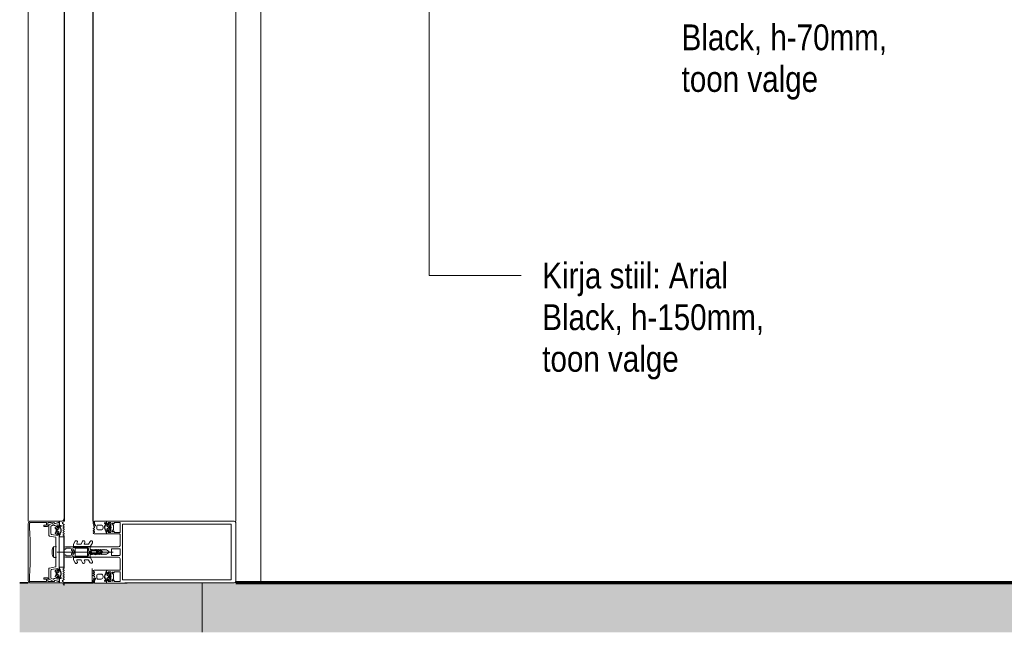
# Model space of a CAD drawing. Header units: millimetres. Extents: x -35550 to -1797, y -2320 to 9844.
# Tile 1 of 96: x -35550 to -34596, y -48 to 546. Entities that reach past the tile are written whole.
import ezdxf

# ---------------------------------------------------------------- set-up
doc = ezdxf.new("R2010")
doc.units = ezdxf.units.MM
for name, color, linetype, lineweight in [('Common Edges', 7, 'Continuous', 18), ('Curtain Panels', 7, 'Continuous', 18), ('Curtain Panels-1', 7, 'Continuous', 25), ('Curtain Wall Mullions', 7, 'Continuous', 18), ('Cut Pattern-2', 7, 'Continuous', 18), ('Detail Items', 7, 'Continuous', 18), ('Floors-1', 7, 'Continuous', 70), ('Text Notes', 7, 'Continuous', 9), ('Walls', 7, 'Continuous', 18), ('Walls-1', 7, 'Continuous', 35)]:
    doc.layers.add(name, color=color, linetype=linetype, lineweight=lineweight)
doc.layers.add('Cut Pattern-1', color=7, linetype='Continuous', lineweight=18, true_color=0x787878)
doc.styles.add('Swis721 Cn BT_1', font='swissc.ttf', dxfattribs={"height": 25})

# ---------------------------------------------------------------- blocks, each defined once
blk = doc.blocks.new('Rectangular Mullion - Schüco vert_ mullion_ cover cap 45mm_ profiil 150mm-1593127-Majajuht')
at = {"layer": 'Curtain Wall Mullions'}
for p, q in [((-35541.75, 2140), (-35541.75, 60)), ((-35506.85, 2140), (-35506.85, 60)), ((-35340.75, 2140), (-35340.75, 60)), ((-35479.75, 14), (-35479.75, 0))]:
    blk.add_line(p, q, dxfattribs=at)
blk = doc.blocks.new('System Panel - Glazed-1822716-Majajuht')
at = {"layer": 'Curtain Panels-1'}
for p, q in [((-35506.75, 2140), (-35506.75, 60)), ((-35478.75, 60), (-35478.75, 2140))]:
    blk.add_line(p, q, dxfattribs=at)
blk = doc.blocks.new('Rectangular Mullion - HI_CovCap-30mm_Mull-125mm-488932-Majajuht')
at = {"layer": 'Detail Items'}
for p, q in [((-35541.75, 2142.5), (-35541.75, 2197.5)), ((-35540.45, 2197.7), (-35540.45, 2193.7)), ((-35522.65, 2198.2), (-35522.65, 2195.4)), ((-35521.65, 2196), (-35521.65, 2185.99)), ((-35517.09, 2198.44), (-35521.36, 2196.45)), ((-35519.85, 2188.02), (-35519.85, 2194.64)), ((-35519.27, 2195.55), (-35517.64, 2196.31)), ((-35514.29, 2194.78), (-35515.26, 2193.96)), ((-35511.55, 2195.1), (-35511.55, 2194.5)), ((-35510.95, 2193.82), (-35510.95, 2195.1)), ((-35509.85, 2194.75), (-35510.33, 2194.47)), ((-35506.92, 2196.75), (-35508.44, 2197.63)), ((-35507.77, 2195.73), (-35506.92, 2196.24)), ((-35506.92, 2194.55), (-35507.77, 2195.05)), ((-35507.77, 2193.53), (-35506.92, 2194.03)), ((-35506.76, 2200.99), (-35506.76, 2201.87)), ((-35478.75, 2199.55), (-35478.75, 2198.88)), ((-35478.45, 2199.75), (-35478.55, 2199.75)), ((-35477.85, 2198.54), (-35477.85, 2199.15)), ((-35477.55, 2199.79), (-35477.55, 2198.5)), ((-35477.46, 2198.09), (-35476.48, 2195.88)), ((-35475.15, 2192.39), (-35475.15, 2195.19)), ((-35474.15, 2196.19), (-35471.15, 2196.19)), ((-35469.15, 2194.19), (-35469.15, 2193.39)), ((-35467.7, 2193.76), (-35467.58, 2193.84)), ((-35467.53, 2194.33), (-35467.67, 2194.47)), ((-35467.16, 2197.26), (-35467.65, 2197.55)), ((-35467.55, 2194.96), (-35467.41, 2195.01)), ((-35467.24, 2195.47), (-35467.35, 2195.65)), ((-35467.12, 2196.06), (-35466.98, 2196.07)), ((-35466.55, 2197.89), (-35466.55, 2196.61)), ((-35465.95, 2197.29), (-35465.95, 2197.89)), ((-35465.55, 2195.69), (-35465.55, 2195.42)), ((-35465.4, 2195.16), (-35463.8, 2194.23)), ((-35463.85, 2196.19), (-35465.05, 2196.19)), ((-35463.35, 2194.49), (-35463.35, 2195.69)), ((-35462.23, 2196.75), (-35463.21, 2197.57)), ((-35462.75, 2192.64), (-35462.75, 2194.94)), ((-35459.34, 2196.17), (-35460.4, 2197.23)), ((-35459.05, 2192.12), (-35459.05, 2195.46)), ((-35348.86, 2200), (-35448.16, 2200)), ((-35348.86, 2196.9), (-35448.16, 2196.9)), ((-35355.75, 2200), (-35342.25, 2200)), ((-35340.75, 2198.5), (-35340.75, 2141.5)), ((-35521.23, 2185.5), (-35515.14, 2184.42)), ((-35515.26, 2188.04), (-35514.29, 2187.22)), ((-35514.75, 2192.15), (-35514.75, 2189.85)), ((-35514.15, 2191.7), (-35514.15, 2192.9)), ((-35514.15, 2189.1), (-35514.15, 2190.3)), ((-35512.1, 2192.36), (-35513.7, 2191.44)), ((-35513.7, 2190.56), (-35512.1, 2189.64)), ((-35513.65, 2193.4), (-35512.45, 2193.4)), ((-35512.45, 2188.6), (-35513.65, 2188.6)), ((-35511.95, 2192.9), (-35511.95, 2192.62)), ((-35511.95, 2189.38), (-35511.95, 2189.1)), ((-35511.55, 2187.49), (-35511.55, 2186.84)), ((-35510.51, 2193.28), (-35510.37, 2193.27)), ((-35510.49, 2188.79), (-35510.42, 2188.66)), ((-35510.1, 2189.27), (-35510.3, 2189.22)), ((-35510.15, 2192.86), (-35510.25, 2192.68)), ((-35510.08, 2192.22), (-35509.94, 2192.17)), ((-35510.05, 2189.87), (-35509.96, 2189.76)), ((-35509.8, 2190.46), (-35509.98, 2190.36)), ((-35509.82, 2191.68), (-35509.96, 2191.53)), ((-35509.91, 2191.05), (-35509.79, 2190.97)), ((-35507.78, 2191.34), (-35506.92, 2191.84)), ((-35507.78, 2189.14), (-35506.92, 2189.64)), ((-35506.92, 2192.36), (-35507.77, 2192.85)), ((-35506.92, 2190.16), (-35507.77, 2190.65)), ((-35506.92, 2187.96), (-35507.77, 2188.45)), ((-35506.91, 2185.75), (-35507.74, 2186.23)), ((-35507.73, 2186.96), (-35506.92, 2187.44)), ((-35477.8, 2193.42), (-35478.6, 2192.96)), ((-35478.6, 2192.44), (-35477.75, 2191.95)), ((-35477.75, 2191.24), (-35478.6, 2190.75)), ((-35478.6, 2190.23), (-35477.75, 2189.74)), ((-35477.75, 2189.03), (-35478.6, 2188.54)), ((-35471.15, 2191.39), (-35474.15, 2191.39)), ((-35467.51, 2193.15), (-35467.69, 2193.25)), ((-35467.53, 2192.56), (-35467.44, 2192.66)), ((-35467.19, 2192.01), (-35467.39, 2192.06)), ((-35467.07, 2191.45), (-35467, 2191.59)), ((-35465.95, 2189.63), (-35465.95, 2190.28)), ((-35465.55, 2192.17), (-35465.55, 2191.89)), ((-35463.8, 2193.35), (-35465.4, 2192.43)), ((-35453.25, 2187.59), (-35465.25, 2187.59)), ((-35465.05, 2191.39), (-35463.85, 2191.39)), ((-35463.35, 2191.89), (-35463.35, 2193.09)), ((-35463.21, 2190.01), (-35462.23, 2190.83)), ((-35460.4, 2190.35), (-35459.34, 2191.41)), ((-35452.75, 2176.49), (-35452.75, 2187.09)), ((-35514.9, 2184.13), (-35514.9, 2175.25)), ((-35514.9, 2174.75), (-35514.9, 2170.25)), ((-35497.95, 2177.36), (-35497.95, 2175.89)), ((-35496.27, 2180.4), (-35497.88, 2177.61)), ((-35481.99, 2175.39), (-35497.45, 2175.39)), ((-35494.63, 2178.24), (-35494.15, 2179.07)), ((-35490.95, 2177.49), (-35494.19, 2177.49)), ((-35488.98, 2180.4), (-35490.51, 2177.74)), ((-35487.34, 2178.24), (-35486.86, 2179.07)), ((-35483.66, 2177.49), (-35486.91, 2177.49)), ((-35481.74, 2180.32), (-35483.23, 2177.74)), ((-35481.55, 2175.64), (-35479.58, 2179.07)), ((-35481.25, 2174.99), (-35454.25, 2174.99)), ((-35518.6, 2172.26), (-35518.6, 2167.74)), ((-35517.12, 2165.92), (-35517.12, 2174.08)), ((-35514.9, 2169.75), (-35514.9, 2165.25)), ((-35513.69, 2170), (-35459.47, 2170)), ((-35506.75, 2173.99), (-35506.75, 2173.64)), ((-35506.75, 2166.34), (-35506.75, 2165.99)), ((-35500.75, 2173.69), (-35505.05, 2173.69)), ((-35505.05, 2166.29), (-35500.75, 2166.29)), ((-35499.75, 2172.12), (-35499.75, 2172.69)), ((-35499.75, 2167.29), (-35499.75, 2167.86)), ((-35498.74, 2170.7), (-35499.45, 2171.41)), ((-35499.45, 2168.57), (-35498.74, 2169.29)), ((-35498.35, 2173.29), (-35498.35, 2172.7)), ((-35498.35, 2167.28), (-35498.35, 2165.97)), ((-35498.05, 2171.99), (-35497.75, 2171.69)), ((-35497.75, 2168.3), (-35498.05, 2167.99)), ((-35484.25, 2174.29), (-35497.35, 2174.29)), ((-35496.25, 2173.39), (-35496.25, 2166.59)), ((-35495.75, 2173.89), (-35484.75, 2173.89)), ((-35484.75, 2166.09), (-35495.75, 2166.09)), ((-35484.25, 2166.59), (-35484.25, 2173.39)), ((-35483.25, 2171.91), (-35483.25, 2173.29)), ((-35483.25, 2166.69), (-35483.25, 2168.09)), ((-35482.58, 2170.49), (-35483.11, 2171.41)), ((-35483.05, 2168.29), (-35481.85, 2168.29)), ((-35482.93, 2168.89), (-35482.58, 2169.49)), ((-35482.25, 2168.59), (-35482.75, 2168.59)), ((-35481.75, 2173.49), (-35481.75, 2174.49)), ((-35481.75, 2170.42), (-35481.75, 2170.19)), ((-35481.75, 2165.49), (-35481.75, 2166.49)), ((-35481.47, 2170.33), (-35481.23, 2170.58)), ((-35480.55, 2170.29), (-35480.55, 2168.9)), ((-35476.33, 2172.24), (-35476.22, 2172.44)), ((-35476.22, 2167.54), (-35476.33, 2167.74)), ((-35475.87, 2172.44), (-35475.75, 2172.23)), ((-35475.75, 2167.75), (-35475.87, 2167.54)), ((-35475.65, 2168.75), (-35475.65, 2170.73)), ((-35474.96, 2171.01), (-35474.69, 2170.73)), ((-35474.45, 2170.59), (-35474.45, 2170.92)), ((-35474.25, 2169.39), (-35474.33, 2169.39)), ((-35473.99, 2172.09), (-35472.25, 2171.88)), ((-35472.25, 2168.11), (-35473.99, 2167.89)), ((-35473.75, 2170.84), (-35473.75, 2169.89)), ((-35472.97, 2171.32), (-35473.07, 2171.33)), ((-35473.07, 2168.66), (-35472.97, 2168.67)), ((-35471.1, 2170.43), (-35472.28, 2171.11)), ((-35472.28, 2168.88), (-35471.1, 2169.56)), ((-35471.69, 2171.69), (-35470.25, 2170.86)), ((-35470.25, 2169.13), (-35471.69, 2168.3)), ((-35461.15, 2167.29), (-35461.15, 2172.69)), ((-35460.65, 2173.19), (-35453.25, 2173.19)), ((-35453.25, 2166.79), (-35460.65, 2166.79)), ((-35452.75, 2172.69), (-35452.75, 2167.29)), ((-35514.9, 2164.75), (-35514.9, 2155.87)), ((-35505.75, 2164.99), (-35500.05, 2164.99)), ((-35497.95, 2164.09), (-35497.95, 2162.63)), ((-35497.88, 2162.38), (-35496.27, 2159.58)), ((-35497.45, 2164.59), (-35481.99, 2164.59)), ((-35494.15, 2160.92), (-35494.63, 2161.74)), ((-35494.19, 2162.49), (-35490.95, 2162.49)), ((-35490.51, 2162.24), (-35488.98, 2159.58)), ((-35486.86, 2160.92), (-35487.34, 2161.74)), ((-35486.91, 2162.49), (-35483.66, 2162.49)), ((-35483.23, 2162.24), (-35481.74, 2159.66)), ((-35479.58, 2160.92), (-35481.55, 2164.34)), ((-35454.25, 2164.99), (-35481.25, 2164.99)), ((-35452.75, 2152.89), (-35452.75, 2163.49)), ((-35540.45, 2146.3), (-35540.45, 2142.3)), ((-35521.65, 2154.01), (-35521.65, 2144)), ((-35515.14, 2155.58), (-35521.23, 2154.5)), ((-35519.85, 2145.36), (-35519.85, 2151.98)), ((-35515.26, 2151.96), (-35514.29, 2152.78)), ((-35514.75, 2147.85), (-35514.75, 2150.15)), ((-35514.15, 2150.9), (-35514.15, 2149.7)), ((-35514.15, 2148.3), (-35514.15, 2147.1)), ((-35513.7, 2149.44), (-35512.1, 2150.36)), ((-35512.1, 2147.64), (-35513.7, 2148.56)), ((-35512.45, 2151.4), (-35513.65, 2151.4)), ((-35513.65, 2146.6), (-35512.45, 2146.6)), ((-35511.95, 2150.62), (-35511.95, 2150.9)), ((-35511.95, 2147.1), (-35511.95, 2147.38)), ((-35511.55, 2152.51), (-35511.55, 2153.16)), ((-35510.95, 2146.18), (-35510.95, 2144.9)), ((-35510.51, 2146.72), (-35510.37, 2146.73)), ((-35510.49, 2151.21), (-35510.42, 2151.34)), ((-35510.1, 2150.73), (-35510.3, 2150.78)), ((-35510.15, 2147.14), (-35510.25, 2147.32)), ((-35510.08, 2147.78), (-35509.94, 2147.83)), ((-35510.05, 2150.13), (-35509.96, 2150.24)), ((-35509.8, 2149.54), (-35509.98, 2149.64)), ((-35509.82, 2148.32), (-35509.96, 2148.47)), ((-35509.91, 2148.95), (-35509.79, 2149.03)), ((-35507.78, 2150.86), (-35506.92, 2150.36)), ((-35507.78, 2148.66), (-35506.92, 2148.16)), ((-35506.92, 2152.04), (-35507.77, 2151.55)), ((-35506.92, 2149.84), (-35507.77, 2149.35)), ((-35506.92, 2147.64), (-35507.77, 2147.15)), ((-35507.77, 2146.47), (-35506.92, 2145.97)), ((-35506.91, 2154.25), (-35507.74, 2153.77)), ((-35507.73, 2153.04), (-35506.92, 2152.56)), ((-35477.75, 2150.95), (-35478.6, 2151.44)), ((-35478.6, 2149.75), (-35477.75, 2150.24)), ((-35477.75, 2148.75), (-35478.6, 2149.23)), ((-35478.6, 2147.55), (-35477.75, 2148.04)), ((-35477.8, 2146.57), (-35478.6, 2147.03)), ((-35475.15, 2147.59), (-35475.15, 2144.79)), ((-35471.15, 2148.59), (-35474.15, 2148.59)), ((-35469.15, 2145.79), (-35469.15, 2146.59)), ((-35467.7, 2146.22), (-35467.58, 2146.15)), ((-35467.51, 2146.84), (-35467.69, 2146.74)), ((-35467.53, 2147.43), (-35467.44, 2147.32)), ((-35467.19, 2147.97), (-35467.39, 2147.92)), ((-35467.07, 2148.54), (-35467, 2148.4)), ((-35465.95, 2150.35), (-35465.95, 2149.7)), ((-35465.55, 2147.82), (-35465.55, 2148.09)), ((-35463.8, 2146.63), (-35465.4, 2147.56)), ((-35465.25, 2152.39), (-35453.25, 2152.39)), ((-35465.05, 2148.59), (-35463.85, 2148.59)), ((-35463.35, 2148.09), (-35463.35, 2146.89)), ((-35463.21, 2149.97), (-35462.23, 2149.15)), ((-35462.75, 2147.34), (-35462.75, 2145.04)), ((-35459.34, 2148.57), (-35460.4, 2149.63)), ((-35459.05, 2144.52), (-35459.05, 2147.86)), ((-35522.65, 2144.6), (-35522.65, 2141.8)), ((-35521.36, 2143.55), (-35517.09, 2141.56)), ((-35517.64, 2143.69), (-35519.27, 2144.45)), ((-35514.29, 2145.22), (-35515.26, 2146.04)), ((-35511.55, 2144.9), (-35511.55, 2145.5)), ((-35509.85, 2145.25), (-35510.33, 2145.53)), ((-35506.92, 2143.25), (-35508.44, 2142.37)), ((-35506.92, 2145.45), (-35507.77, 2144.95)), ((-35507.77, 2144.27), (-35506.92, 2143.76)), ((-35506.76, 2139.01), (-35506.76, 2138.13)), ((-35478.75, 2140.43), (-35478.75, 2141.1)), ((-35478.45, 2140.23), (-35478.55, 2140.23)), ((-35477.85, 2141.44), (-35477.85, 2140.83)), ((-35477.55, 2140.19), (-35477.55, 2141.48)), ((-35477.46, 2141.89), (-35476.48, 2144.1)), ((-35474.15, 2143.79), (-35471.15, 2143.79)), ((-35467.53, 2145.66), (-35467.67, 2145.52)), ((-35467.16, 2142.72), (-35467.65, 2142.44)), ((-35467.55, 2145.02), (-35467.41, 2144.97)), ((-35467.24, 2144.52), (-35467.35, 2144.33)), ((-35467.12, 2143.92), (-35466.98, 2143.91)), ((-35466.55, 2142.09), (-35466.55, 2143.38)), ((-35465.95, 2142.7), (-35465.95, 2142.09)), ((-35465.55, 2144.29), (-35465.55, 2144.57)), ((-35465.4, 2144.83), (-35463.8, 2145.75)), ((-35463.85, 2143.79), (-35465.05, 2143.79)), ((-35463.35, 2145.49), (-35463.35, 2144.29)), ((-35462.23, 2143.23), (-35463.21, 2142.41)), ((-35460.4, 2142.75), (-35459.34, 2143.81)), ((-35348.86, 2143.1), (-35448.16, 2143.1)), ((-35348.86, 2140), (-35448.16, 2140)), ((-35342.25, 2140), (-35355.75, 2140))]:
    blk.add_line(p, q, dxfattribs=at)
at = {"layer": 'Detail Items', "flags": 128}
for points in [[(-35523.15, 2194.9), (-35526.45, 2194.9), (-35526.45, 2196.2), (-35523.95, 2196.2), (-35523.95, 2198.7), (-35539.45, 2198.7)], [(-35539.25, 2200), (-35511.75, 2200), (-35511.75, 2198.94), (-35515.46, 2197.73)], [(-35516.94, 2198.4), (-35518.25, 2198.4), (-35519.37, 2198.7), (-35522.15, 2198.7)], [(-35516.09, 2195.58), (-35513.15, 2196.36), (-35513.15, 2194.5), (-35512.55, 2194.5), (-35511.75, 2195.3), (-35511.75, 2198.5), (-35515.49, 2197.5)], [(-35513.42, 2194.2), (-35513.55, 2194.2), (-35513.83, 2194.7)], [(-35508.86, 2199.8), (-35511.55, 2199.8), (-35511.55, 2195.7)], [(-35465.95, 2198.49), (-35465.95, 2199.99), (-35477.35, 2199.99)], [(-35461.65, 2194.04), (-35461.65, 2198.49), (-35464.35, 2198.49), (-35464.35, 2197.29), (-35464.95, 2197.29), (-35465.75, 2198.09), (-35465.75, 2199.99), (-35445.75, 2199.99)], [(-35463.66, 2197.49), (-35463.95, 2196.99), (-35464.07, 2196.99)], [(-35459.69, 2197.94), (-35459.05, 2197.29), (-35458.45, 2197.29), (-35458.45, 2198.49), (-35452.75, 2198.49), (-35452.75, 2194.04)], [(-35445.75, 2143.09), (-35450.45, 2143.09), (-35450.45, 2196.89), (-35445.75, 2196.89)], [(-35355.75, 2196.9), (-35345.05, 2196.9), (-35345.05, 2143.1), (-35355.75, 2143.1)], [(-35519.02, 2152.96), (-35513.15, 2154), (-35513.15, 2152.5), (-35512.55, 2152.5), (-35511.75, 2153.3), (-35511.75, 2186.7), (-35512.55, 2187.5), (-35513.15, 2187.5), (-35513.15, 2186), (-35519.02, 2187.04)], [(-35513.83, 2187.3), (-35513.55, 2187.8), (-35513.42, 2187.8)], [(-35511.55, 2186.15), (-35511.55, 2184.8), (-35507.65, 2184.8), (-35506.91, 2185.23)], [(-35510.95, 2187.03), (-35510.95, 2188.25), (-35510.69, 2188.22), (-35510.85, 2186.95)], [(-35507.15, 2155.3), (-35506.75, 2155.3), (-35506.75, 2184.7), (-35507.15, 2184.7)], [(-35478.6, 2188.02), (-35477.85, 2187.59), (-35465.95, 2187.59), (-35465.95, 2188.95)], [(-35466.55, 2191.04), (-35466.65, 2189.74), (-35466.65, 2191.01), (-35466.8, 2191.01)], [(-35465.75, 2188.09), (-35465.75, 2189.49), (-35464.95, 2190.29), (-35464.35, 2190.29), (-35464.35, 2189.09), (-35461.65, 2189.09), (-35461.65, 2193.55)], [(-35464.07, 2190.59), (-35463.95, 2190.59), (-35463.66, 2190.09)], [(-35452.75, 2193.55), (-35452.75, 2189.09), (-35458.45, 2189.09), (-35458.45, 2190.29), (-35459.05, 2190.29), (-35459.69, 2189.65)], [(-35516.51, 2164.8), (-35514.97, 2164.6), (-35514.97, 2175.4), (-35516.51, 2175.2)], [(-35505.75, 2174.99), (-35481.75, 2174.99), (-35481.75, 2173.4)], [(-35505.35, 2173.39), (-35505.35, 2172.64), (-35505.75, 2172.64)], [(-35505.75, 2167.34), (-35505.35, 2167.34), (-35505.35, 2166.59)], [(-35497.79, 2165.48), (-35495.75, 2165.69), (-35484.25, 2165.69)], [(-35481.75, 2166.58), (-35481.75, 2164.99), (-35497.65, 2164.99)], [(-35481.49, 2168.44), (-35481.1, 2168.83), (-35481.05, 2169.79), (-35481.15, 2169.58), (-35481.9, 2168.74)], [(-35481.45, 2169.89), (-35481.35, 2169.89), (-35481.33, 2169.99)], [(-35463.95, 2170.86), (-35465.91, 2171.99), (-35467.86, 2171.99), (-35468.15, 2172.49), (-35468.43, 2171.99), (-35469.66, 2171.99), (-35469.95, 2172.49), (-35470.23, 2171.99), (-35471.46, 2171.99), (-35471.75, 2172.49), (-35472.03, 2171.99), (-35473.26, 2171.99), (-35473.55, 2172.49), (-35473.83, 2171.99), (-35475.06, 2171.99), (-35475.35, 2172.49), (-35475.63, 2171.99), (-35476.86, 2171.99), (-35477.15, 2172.49), (-35477.43, 2171.99), (-35478.66, 2171.99), (-35478.95, 2172.49), (-35479.23, 2171.99), (-35480.46, 2171.99), (-35480.75, 2172.49)], [(-35480.75, 2167.49), (-35479.8, 2167.49), (-35479.51, 2167.99), (-35478.29, 2167.99), (-35478, 2167.49), (-35477.71, 2167.99), (-35476.49, 2167.99), (-35476.2, 2167.49), (-35475.91, 2167.99), (-35474.69, 2167.99), (-35474.4, 2167.49), (-35474.11, 2167.99), (-35472.89, 2167.99), (-35472.6, 2167.49), (-35472.31, 2167.99), (-35471.09, 2167.99), (-35470.8, 2167.49), (-35470.51, 2167.99), (-35469.29, 2167.99), (-35469, 2167.49), (-35468.71, 2167.99), (-35467.49, 2167.99), (-35467.2, 2167.49), (-35466.91, 2167.99), (-35465.91, 2167.99), (-35463.95, 2169.13)], [(-35474.76, 2169.64), (-35475.02, 2170.09), (-35475.15, 2168.77)], [(-35474.95, 2170.39), (-35474.85, 2170.39), (-35474.65, 2170.39)], [(-35513.83, 2152.7), (-35513.55, 2152.2), (-35513.42, 2152.2)], [(-35511.55, 2153.85), (-35511.55, 2155.2), (-35507.65, 2155.2), (-35506.91, 2154.77)], [(-35510.95, 2152.97), (-35510.95, 2151.75), (-35510.69, 2151.78), (-35510.85, 2153.05)], [(-35478.6, 2151.96), (-35477.85, 2152.39), (-35465.95, 2152.39), (-35465.95, 2151.04)], [(-35466.55, 2148.94), (-35466.65, 2150.24), (-35466.65, 2148.97), (-35466.8, 2148.97)], [(-35461.65, 2146.44), (-35461.65, 2150.89), (-35464.35, 2150.89), (-35464.35, 2149.69), (-35464.95, 2149.69), (-35465.75, 2150.49), (-35465.75, 2151.89)], [(-35464.07, 2149.39), (-35463.95, 2149.39), (-35463.66, 2149.89)], [(-35459.69, 2150.34), (-35459.05, 2149.69), (-35458.45, 2149.69), (-35458.45, 2150.89), (-35452.75, 2150.89), (-35452.75, 2146.44)], [(-35539.45, 2141.3), (-35523.95, 2141.3), (-35523.95, 2143.8), (-35526.45, 2143.8), (-35526.45, 2145.1), (-35523.15, 2145.1)], [(-35515.46, 2142.27), (-35511.75, 2141.06), (-35511.75, 2140), (-35539.25, 2140)], [(-35522.15, 2141.3), (-35519.37, 2141.3), (-35518.25, 2141.6), (-35516.94, 2141.6)], [(-35515.49, 2142.5), (-35511.75, 2141.5), (-35511.75, 2144.7), (-35512.55, 2145.5), (-35513.15, 2145.5), (-35513.15, 2143.64), (-35516.09, 2144.42)], [(-35513.42, 2145.8), (-35513.55, 2145.8), (-35513.83, 2145.3)], [(-35508.86, 2140.2), (-35511.55, 2140.2), (-35511.55, 2144.3)], [(-35465.95, 2141.49), (-35465.95, 2139.99), (-35477.35, 2139.99)], [(-35445.75, 2139.99), (-35465.75, 2139.99), (-35465.75, 2141.89), (-35464.95, 2142.69), (-35464.35, 2142.69), (-35464.35, 2141.49), (-35461.65, 2141.49), (-35461.65, 2145.95)], [(-35463.66, 2142.49), (-35463.95, 2142.99), (-35464.07, 2142.99)], [(-35452.75, 2145.95), (-35452.75, 2141.49), (-35458.45, 2141.49), (-35458.45, 2142.69), (-35459.05, 2142.69), (-35459.69, 2142.05)]]:
    blk.add_lwpolyline(points, dxfattribs=at)
for points in [[(-35507.15, 2155.3), (-35507.15, 2184.7), (-35511.65, 2184.7), (-35511.65, 2155.3)], [(-35469.75, 2169.99), (-35470.85, 2169.99)]]:
    blk.add_lwpolyline(points, close=True, dxfattribs=at)
at = {"layer": 'Detail Items'}
for centre, radius, start, end in [((-35539.25, 2197.5), 2.5, 89.99582, 180.00435), ((-35539.45, 2197.7), 1, 89.97474, 180.02701), ((-35523.15, 2195.4), 0.5, 269.9693, 0.0307), ((-35522.15, 2198.2), 0.5, 89.97369, 180.02894), ((-35521.15, 2196), 0.5, 115, 180), ((-35518.85, 2194.64), 1, 115, 180), ((-35517.38, 2195.77), 0.6, 18.81925, 115), ((-35516.83, 2197.9), 0.6, 8.44171, 115), ((-35516.94, 2197.6), 0.8, 31.49936, 90), ((-35516.25, 2196.16), 0.6, 198.81925, 285), ((-35515.69, 2198.37), 0.674, 211.49936, 289.34653), ((-35515.65, 2198.08), 0.6, 188.44171, 285), ((-35514.75, 2193.35), 0.8, 129.99668, 247.38439), ((-35514.09, 2194.55), 0.3, 30.00493, 129.98969), ((-35512.63, 2191.16), 3.14, 75.49788, 104.50212), ((-35511.85, 2194.5), 0.3, 270.01852, 359.09479), ((-35511.55, 2195.4), 0.3, 270, 90), ((-35510.3, 2195.1), 0.65, 0, 180), ((-35510.45, 2193.82), 0.5, 180, 215.07788), ((-35509.83, 2193.61), 1, 120.00227, 179.17284), ((-35510.05, 2195.1), 0.4, 299.99374, 0.00001), ((-35510.18, 2202.33), 2.86, 297.59211, 351.64334), ((-35508.19, 2198.06), 0.5, 115.36369, 240.16485), ((-35509.66, 2201.14), 2.91, 295.36369, 350.45454), ((-35507.53, 2195.39), 0.417, 125.13204, 234.86796), ((-35507.06, 2201.87), 0.3, 359.9022, 171.64334), ((-35507.07, 2196.49), 0.3, 300.71536, 60.16485), ((-35507.07, 2194.29), 0.3, 300.58867, 59.53464), ((-35508.76, 2200.99), 2, 350.45454, 359.9022), ((-35478.55, 2199.55), 0.2, 89.96202, 180.02268), ((-35468.05, 2198.88), 10.7, 180.00064, 206.66019), ((-35478.45, 2199.15), 0.6, 359.98982, 90.01236), ((-35471.55, 2198.54), 6.3, 180.00036, 208.07213), ((-35478.06, 2193.85), 0.51, 301.80694, 26.66143), ((-35477.35, 2199.79), 0.2, 90.00831, 179.99607), ((-35476.55, 2198.5), 1, 180.00453, 203.99379), ((-35476.8, 2195.74), 0.35, 208.07479, 23.99842), ((-35474.15, 2195.19), 1, 89.99283, 180.00717), ((-35471.15, 2194.19), 2, 359.99744, 90.00256), ((-35467.2, 2197.89), 0.65, 0, 180), ((-35467.45, 2197.89), 0.4, 179.99999, 240.00626), ((-35467.54, 2193.51), 0.3, 123.00146, 239.99975), ((-35467.46, 2194.68), 0.3, 107.9991, 224.99946), ((-35467.75, 2194.1), 0.316, 302.98956, 45.00901), ((-35463.04, 2193.79), 4.4, 144.92212, 215.84121), ((-35467.51, 2195.31), 0.316, 288.00331, 29.99297), ((-35467.11, 2195.79), 0.272, 93.0147, 209.98901), ((-35467.66, 2196.4), 1, 0.82716, 59.99773), ((-35467, 2196.41), 0.339, 273.00251, 0.82171), ((-35467.05, 2196.61), 0.5, 324.92212, 0), ((-35465.95, 2198.19), 0.3, 90, 270), ((-35465.65, 2197.29), 0.3, 180.90521, 269.98148), ((-35464.86, 2193.95), 3.14, 75.49788, 104.50212), ((-35465.05, 2195.69), 0.5, 89.98974, 180.01026), ((-35465.25, 2195.42), 0.3, 179.98791, 240.00644), ((-35463.85, 2195.69), 0.5, 359.98992, 90.01008), ((-35463.65, 2194.49), 0.3, 239.99756, 0.00642), ((-35463.4, 2197.34), 0.3, 50.01031, 149.99507), ((-35462.25, 2194.94), 0.5, 112.62239, 179.99966), ((-35462.75, 2196.14), 0.8, 292.61561, 50.00332), ((-35461.7, 2193.79), 0.25, 281.53696, 78.46304), ((-35460.05, 2197.58), 0.5, 45, 225), ((-35460.05, 2195.46), 1, 0, 45), ((-35452.8, 2193.79), 0.25, 281.53696, 78.46304), ((-35342.25, 2198.5), 1.5, 0, 90), ((-36001.86, 2170), 462.02, 357.05964, 2.94036), ((-35521.15, 2185.99), 0.5, 180, 260), ((-35518.85, 2188.02), 1, 180, 260), ((-35514.75, 2188.65), 0.8, 112.62277, 229.99694), ((-35515.2, 2184.13), 0.3, 0, 80), ((-35515.25, 2192.15), 0.5, 0.00034, 67.37761), ((-35515.25, 2189.85), 0.5, 292.62086, 0.00119), ((-35514.09, 2187.45), 0.3, 229.98868, 330.00171), ((-35513.65, 2192.9), 0.5, 89.98992, 180.01008), ((-35513.85, 2191.7), 0.3, 179.99358, 300.00244), ((-35513.85, 2190.3), 0.3, 60.00269, 180.00128), ((-35513.65, 2189.1), 0.5, 180.00918, 269.99082), ((-35512.63, 2190.84), 3.14, 255.517, 283.19753), ((-35512.45, 2192.9), 0.5, 359.98974, 90.01026), ((-35512.45, 2189.1), 0.5, 270.00904, 359.99096), ((-35512.25, 2192.62), 0.3, 299.99356, 0.01209), ((-35512.25, 2189.38), 0.3, 359.98935, 60.005), ((-35511.85, 2187.49), 0.3, 0, 103.19753), ((-35511.28, 2187.03), 0.33, 215.09006, 359.99998), ((-35511.25, 2186.15), 0.3, 97.1885, 179.99701), ((-35511.35, 2186.95), 0.5, 277.17367, 0.00885), ((-35510.65, 2188.25), 0.3, 144.15879, 180), ((-35514.46, 2191), 4.4, 324.15879, 35.07788), ((-35510.49, 2193.62), 0.339, 179.17829, 266.99749), ((-35510.69, 2188.52), 0.3, 270.01117, 26.99101), ((-35510.23, 2188.93), 0.3, 105.00147, 206.99683), ((-35510.38, 2193), 0.272, 330.01099, 86.9853), ((-35509.98, 2192.52), 0.316, 150.00703, 251.99669), ((-35509.82, 2190.08), 0.316, 120.00259, 221.99738), ((-35510.18, 2189.56), 0.3, 284.99548, 42.00284), ((-35509.74, 2191.31), 0.316, 134.99099, 237.01044), ((-35510.03, 2191.89), 0.3, 315.00054, 72.0009), ((-35509.95, 2190.72), 0.3, 300.00025, 56.99854), ((-35507.54, 2186.59), 0.416, 116.95413, 241.56801), ((-35507.53, 2188.8), 0.419, 125.46653, 234.69988), ((-35507.53, 2193.19), 0.415, 125.01205, 234.98795), ((-35507.51, 2191), 0.43, 127.84365, 233.82344), ((-35507.07, 2192.1), 0.3, 300.14481, 59.53463), ((-35507.07, 2189.9), 0.3, 300.34487, 59.53462), ((-35507.07, 2187.7), 0.3, 300.34457, 59.76853), ((-35507.05, 2185.49), 0.3, 299.79649, 60.13199), ((-35478.45, 2192.7), 0.3, 119.9964, 240.0036), ((-35478.45, 2190.49), 0.3, 119.9964, 240.0036), ((-35478.45, 2188.28), 0.3, 119.9964, 240.0036), ((-35477.96, 2191.59), 0.41, 299.9985, 60.0015), ((-35477.96, 2189.39), 0.41, 300.00523, 59.99477), ((-35474.15, 2192.39), 1, 180.00127, 269.99873), ((-35471.15, 2193.39), 2, 270.00207, 359.99793), ((-35467.31, 2192.35), 0.3, 137.99716, 255.00452), ((-35467.67, 2192.87), 0.316, 318.00262, 59.99741), ((-35467.27, 2191.72), 0.3, 333.00317, 74.99853), ((-35466.8, 2191.31), 0.3, 153.00899, 269.98883), ((-35466.15, 2189.74), 0.5, 179.99115, 262.82633), ((-35466.85, 2191.04), 0.3, 0, 35.84121), ((-35466.22, 2189.82), 0.33, 180.00002, 324.90994), ((-35466.25, 2188.95), 0.3, 0.00299, 82.8115), ((-35465.65, 2190.28), 0.3, 76.80247, 180), ((-35465.25, 2188.09), 0.5, 180, 270), ((-35464.86, 2193.64), 3.14, 256.80247, 284.483), ((-35465.25, 2192.17), 0.3, 119.995, 180.01065), ((-35465.05, 2191.89), 0.5, 180.00904, 269.99096), ((-35463.85, 2191.89), 0.5, 270.00918, 359.99082), ((-35463.65, 2193.09), 0.3, 359.99872, 119.99731), ((-35463.4, 2190.24), 0.3, 209.99829, 310.01132), ((-35462.25, 2192.64), 0.5, 179.99881, 247.37914), ((-35462.75, 2191.44), 0.8, 310.00306, 67.37723), ((-35460.05, 2190), 0.5, 135, 315), ((-35460.05, 2192.12), 1, 315, 0), ((-35453.25, 2187.09), 0.5, 0, 90), ((-35515.98, 2173.07), 2.2, 103.97065, 152.72797), ((-35514.95, 2175), 0.256, 282.68038, 77.31962), ((-35505.75, 2173.99), 1, 90, 180), ((-35497.45, 2177.36), 0.5, 150, 180), ((-35497.45, 2175.89), 0.5, 180, 270), ((-35495.23, 2179.8), 1.2, 60, 150), ((-35494.19, 2177.99), 0.5, 150, 270), ((-35495.28, 2179.72), 1.3, 330, 60), ((-35490.95, 2177.99), 0.5, 270, 330), ((-35487.94, 2179.8), 1.2, 60, 150), ((-35486.91, 2177.99), 0.5, 150, 270), ((-35487.99, 2179.72), 1.3, 330, 60), ((-35483.66, 2177.99), 0.5, 270, 330), ((-35481.99, 2175.89), 0.5, 270, 330), ((-35481.25, 2174.49), 0.5, 90, 180), ((-35480.61, 2179.67), 1.3, 64.41173, 150), ((-35480.7, 2179.72), 1.3, 330, 60), ((-35454.25, 2176.49), 1.5, 270, 0), ((-35509.49, 2169.92), 9.4, 153.767, 165.57866), ((-35509.49, 2170.08), 9.41, 194.42575, 206.2319), ((-35515.98, 2166.93), 2.2, 207.27461, 256.02676), ((-35514.95, 2170), 0.256, 282.68038, 77.31962), ((-35514.95, 2165), 0.256, 282.68038, 77.31962), ((-35505.75, 2173.64), 1, 180, 270), ((-35505.75, 2166.34), 1, 90, 180), ((-35505.75, 2165.99), 1, 180, 270), ((-35505.05, 2173.39), 0.3, 90, 180), ((-35505.05, 2166.59), 0.3, 180, 270), ((-35500.75, 2172.69), 1, 0, 90), ((-35500.75, 2167.29), 1, 270, 0), ((-35500.05, 2165.99), 1, 270, 306.8699), ((-35498.75, 2172.12), 1, 180, 225), ((-35498.75, 2167.86), 1, 135, 180), ((-35498.85, 2164.39), 1, 53.1301, 126.8699), ((-35499.45, 2169.99), 1, 315, 45), ((-35497.35, 2173.29), 1, 90, 180), ((-35497.35, 2172.7), 1, 180, 225), ((-35497.35, 2167.28), 1, 135, 180), ((-35497.85, 2165.97), 0.5, 180, 276), ((-35497.65, 2165.99), 1, 233.1301, 270), ((-35499.45, 2169.99), 2.4, 315, 45), ((-35495.75, 2173.39), 0.5, 90, 180), ((-35495.75, 2166.59), 0.5, 180, 270), ((-35484.75, 2173.39), 0.5, 0, 90), ((-35484.75, 2166.59), 0.5, 270, 0), ((-35484.25, 2173.29), 1, 0, 90), ((-35484.25, 2166.69), 1, 270, 0), ((-35482.25, 2171.91), 1, 180, 210), ((-35483.05, 2168.09), 0.2, 90, 180), ((-35482.75, 2168.79), 0.2, 150, 270), ((-35483.45, 2169.99), 1, 330, 30), ((-35482.25, 2169.09), 0.5, 270, 315), ((-35481.85, 2168.79), 0.5, 270, 315), ((-35480.75, 2173.49), 1, 180, 270), ((-35480.25, 2173.4), 1.5, 180, 280.22002), ((-35480.95, 2170.42), 0.8, 95.5038, 180), ((-35481.45, 2170.19), 0.3, 180, 270), ((-35480.25, 2166.58), 1.5, 79.77998, 180), ((-35480.75, 2166.49), 1, 90, 180), ((-35481.25, 2165.49), 0.5, 180, 270), ((-35481.33, 2170.19), 0.2, 135, 270), ((-35481.35, 2169.69), 0.2, 0, 90), ((-35481.25, 2169.79), 0.2, 0, 90), ((-35480.95, 2170.29), 0.4, 0, 135), ((-35481.35, 2169.58), 0.2, 315, 0), ((-35481.25, 2168.97), 0.2, 315, 0), ((-35476.42, 2123.44), 48, 88.22299, 95.5038), ((-35480.35, 2168.9), 0.2, 180, 265.28752), ((-35476.42, 2216.54), 48, 265.28752, 270.6868), ((-35476.43, 2152.24), 20, 89.72362, 100.22002), ((-35476.43, 2187.74), 20, 259.77998, 270.27638), ((-35476.05, 2172.34), 0.2, 30, 150), ((-35476.05, 2167.64), 0.2, 210, 330), ((-35475.85, 2168.75), 0.2, 270.6868, 0), ((-35476.43, 2152.24), 20, 83, 88.04971), ((-35476.43, 2187.74), 20, 271.95029, 277), ((-35475.25, 2170.73), 0.4, 45, 180), ((-35474.95, 2170.19), 0.2, 90, 180), ((-35474.95, 2168.77), 0.2, 180, 271.76586), ((-35474.85, 2170.19), 0.2, 90, 210), ((-35476.42, 2216.54), 48, 271.76586, 274), ((-35474.95, 2170.92), 0.5, 0, 88.22299), ((-35474.83, 2170.59), 0.2, 270, 45), ((-35474.33, 2169.89), 0.5, 210, 270), ((-35474.65, 2170.59), 0.2, 270, 0), ((-35474.25, 2169.89), 0.5, 270, 0), ((-35473.25, 2170.84), 0.5, 86.16983, 180), ((-35476.42, 2123.44), 48, 86, 86.16983), ((-35473.08, 2169.72), 1.6, 60, 86), ((-35473.08, 2170.26), 1.6, 274, 300), ((-35472.44, 2170.39), 1.5, 60, 83), ((-35472.44, 2169.59), 1.5, 277, 300), ((-35471.35, 2169.99), 0.5, 0.0573, 60), ((-35471.35, 2169.99), 0.5, 300, 359.9427), ((-35470.75, 2169.99), 1, 0.02865, 60), ((-35470.75, 2169.99), 1, 300, 359.97135), ((-35464.45, 2169.99), 1, 300, 60), ((-35460.65, 2172.69), 0.5, 90, 180), ((-35460.65, 2167.29), 0.5, 180, 270), ((-35453.25, 2172.69), 0.5, 360, 90), ((-35453.25, 2167.29), 0.5, 270, 360), ((-35515.2, 2155.87), 0.3, 280, 0), ((-35497.45, 2164.09), 0.5, 90, 180), ((-35497.45, 2162.63), 0.5, 180, 210), ((-35495.23, 2160.18), 1.2, 210, 300), ((-35494.19, 2161.99), 0.5, 90, 210), ((-35495.28, 2160.27), 1.3, 300, 30), ((-35490.95, 2161.99), 0.5, 30, 90), ((-35487.94, 2160.18), 1.2, 210, 300), ((-35486.91, 2161.99), 0.5, 90, 210), ((-35487.99, 2160.27), 1.3, 300, 30), ((-35483.66, 2161.99), 0.5, 30, 90), ((-35481.99, 2164.09), 0.5, 30, 90), ((-35480.61, 2160.31), 1.3, 210, 295.58827), ((-35480.7, 2160.27), 1.3, 300, 30), ((-35454.25, 2163.49), 1.5, 0, 90), ((-35521.15, 2154.01), 0.5, 100, 180), ((-35518.85, 2151.98), 1, 100, 180), ((-35514.75, 2151.35), 0.8, 130.00306, 247.37723), ((-35514.75, 2146.65), 0.8, 112.61561, 230.00332), ((-35515.25, 2150.15), 0.5, 359.99881, 67.37914), ((-35515.25, 2147.85), 0.5, 292.62239, 359.99966), ((-35514.09, 2152.55), 0.3, 29.99829, 130.01132), ((-35513.65, 2150.9), 0.5, 90.00918, 179.99082), ((-35513.85, 2149.7), 0.3, 179.99872, 299.99731), ((-35513.85, 2148.3), 0.3, 59.99756, 180.00642), ((-35513.65, 2147.1), 0.5, 179.98992, 270.01008), ((-35512.63, 2149.16), 3.14, 76.80247, 104.483), ((-35512.45, 2150.9), 0.5, 0.00904, 89.99096), ((-35512.45, 2147.1), 0.5, 269.98974, 0.01026), ((-35512.25, 2150.62), 0.3, 299.995, 0.01065), ((-35512.25, 2147.38), 0.3, 359.98791, 60.00644), ((-35511.85, 2152.51), 0.3, 256.80247, 0), ((-35511.25, 2153.85), 0.3, 180.00299, 262.8115), ((-35511.28, 2152.97), 0.33, 0.00002, 144.90994), ((-35511.35, 2153.05), 0.5, 359.99115, 82.82633), ((-35510.65, 2151.75), 0.3, 180, 215.84121), ((-35510.45, 2146.18), 0.5, 144.92212, 180), ((-35514.46, 2149), 4.4, 324.92212, 35.84121), ((-35510.49, 2146.38), 0.339, 93.00251, 180.82171), ((-35509.83, 2146.39), 1, 180.82716, 239.99773), ((-35510.69, 2151.48), 0.3, 333.00899, 89.98883), ((-35510.23, 2151.07), 0.3, 153.00317, 254.99853), ((-35510.38, 2147), 0.272, 273.0147, 29.98901), ((-35509.98, 2147.48), 0.316, 108.00331, 209.99297), ((-35509.82, 2149.92), 0.316, 138.00262, 239.99741), ((-35510.18, 2150.44), 0.3, 317.99716, 75.00452), ((-35509.74, 2148.69), 0.316, 122.98956, 225.00901), ((-35510.03, 2148.11), 0.3, 287.9991, 44.99946), ((-35509.95, 2149.28), 0.3, 303.00146, 59.99975), ((-35507.54, 2153.41), 0.416, 118.43199, 243.04587), ((-35507.53, 2151.2), 0.419, 125.30012, 234.53347), ((-35507.51, 2149), 0.43, 126.17656, 232.15635), ((-35507.53, 2146.81), 0.415, 125.01205, 234.98795), ((-35507.07, 2152.3), 0.3, 300.23147, 59.65543), ((-35507.07, 2150.1), 0.3, 300.46538, 59.65513), ((-35507.07, 2147.9), 0.3, 300.46537, 59.85519), ((-35507.05, 2154.51), 0.3, 299.86801, 60.20351), ((-35478.45, 2151.7), 0.3, 119.9964, 240.0036), ((-35478.45, 2149.49), 0.3, 119.9964, 240.0036), ((-35478.45, 2147.29), 0.3, 119.9964, 240.0036), ((-35478.06, 2146.13), 0.51, 333.33857, 58.19306), ((-35477.96, 2150.6), 0.41, 300.00523, 59.99477), ((-35477.96, 2148.39), 0.41, 299.9985, 60.0015), ((-35474.15, 2147.59), 1, 90.00127, 179.99873), ((-35471.15, 2146.59), 2, 0.00207, 89.99793), ((-35467.54, 2146.48), 0.3, 120.00025, 236.99854), ((-35467.31, 2147.63), 0.3, 104.99548, 222.00284), ((-35467.75, 2145.88), 0.316, 314.99099, 57.01044), ((-35467.67, 2147.11), 0.316, 300.00259, 41.99738), ((-35463.04, 2146.19), 4.4, 144.15879, 215.07788), ((-35467.27, 2148.26), 0.3, 285.00147, 26.99683), ((-35466.8, 2148.67), 0.3, 90.01117, 206.99101), ((-35466.15, 2150.24), 0.5, 97.17367, 180.00885), ((-35466.85, 2148.94), 0.3, 324.15879, 0), ((-35466.22, 2150.16), 0.33, 35.09006, 179.99998), ((-35466.25, 2151.04), 0.3, 277.1885, 359.99701), ((-35465.65, 2149.7), 0.3, 180, 283.19753), ((-35465.25, 2151.89), 0.5, 90, 180), ((-35464.86, 2146.35), 3.14, 75.517, 103.19753), ((-35465.05, 2148.09), 0.5, 90.00904, 179.99096), ((-35465.25, 2147.82), 0.3, 179.98935, 240.005), ((-35463.85, 2148.09), 0.5, 0.00918, 89.99082), ((-35463.65, 2146.89), 0.3, 240.00269, 0.00128), ((-35463.4, 2149.74), 0.3, 49.98868, 150.00171), ((-35462.25, 2147.34), 0.5, 112.62086, 180.00119), ((-35462.75, 2148.54), 0.8, 292.62277, 49.99694), ((-35461.7, 2146.19), 0.25, 281.53696, 78.46304), ((-35460.05, 2149.98), 0.5, 45, 225), ((-35460.05, 2147.86), 1, 0, 45), ((-35453.25, 2152.89), 0.5, 270, 0), ((-35452.8, 2146.19), 0.25, 281.53696, 78.46304), ((-35539.25, 2142.5), 2.5, 179.99803, 270.00197), ((-35539.45, 2142.3), 0.999, 179.97005, 270.02995), ((-35523.15, 2144.6), 0.5, 359.9693, 90.0307), ((-35522.15, 2141.8), 0.5, 179.97281, 270.02807), ((-35521.15, 2144), 0.5, 180, 245), ((-35518.85, 2145.36), 1, 180, 245), ((-35517.38, 2144.23), 0.6, 245, 341.18075), ((-35516.83, 2142.1), 0.6, 245, 351.55829), ((-35516.94, 2142.4), 0.8, 270, 328.50064), ((-35516.25, 2143.84), 0.6, 75, 161.18075), ((-35515.69, 2141.63), 0.674, 70.65347, 148.50064), ((-35515.65, 2141.92), 0.6, 75, 171.55829), ((-35514.09, 2145.45), 0.3, 230.01031, 329.99507), ((-35512.63, 2148.84), 3.14, 255.49788, 284.50212), ((-35511.85, 2145.5), 0.3, 0.90521, 89.98148), ((-35511.55, 2144.6), 0.3, 270, 90), ((-35510.3, 2144.9), 0.65, 180, 0), ((-35510.05, 2144.9), 0.4, 359.99999, 60.00626), ((-35510.18, 2137.67), 2.86, 8.35666, 62.40789), ((-35508.19, 2141.94), 0.5, 119.83515, 244.63631), ((-35509.66, 2138.86), 2.91, 9.54546, 64.63631), ((-35507.53, 2144.61), 0.417, 125.13204, 234.86796), ((-35507.06, 2138.13), 0.3, 188.35666, 0.0978), ((-35507.07, 2145.71), 0.3, 300.46536, 59.41133), ((-35507.07, 2143.51), 0.3, 299.83515, 59.28464), ((-35508.76, 2139.01), 2, 0.0978, 9.54546), ((-35468.05, 2141.1), 10.7, 153.33981, 179.99936), ((-35478.55, 2140.43), 0.2, 179.97732, 270.03798), ((-35478.45, 2140.83), 0.6, 269.98764, 0.01018), ((-35471.55, 2141.44), 6.3, 151.92787, 179.99964), ((-35476.55, 2141.48), 1, 156.00621, 179.99547), ((-35477.35, 2140.19), 0.2, 180.00393, 269.99169), ((-35476.8, 2144.24), 0.35, 336.00158, 151.92521), ((-35474.15, 2144.79), 1, 179.99283, 270.00717), ((-35471.15, 2145.79), 2, 269.99744, 0.00256), ((-35467.45, 2142.09), 0.4, 119.99374, 180.00001), ((-35467.2, 2142.09), 0.65, 180, 0), ((-35467.46, 2145.3), 0.3, 135.00054, 252.0009), ((-35467.51, 2144.67), 0.316, 330.00703, 71.99669), ((-35467.11, 2144.19), 0.272, 150.01099, 266.9853), ((-35467.66, 2143.59), 1, 300.00227, 359.17284), ((-35467, 2143.58), 0.339, 359.17829, 86.99749), ((-35467.05, 2143.38), 0.5, 0, 35.07788), ((-35465.95, 2141.79), 0.3, 90, 270), ((-35465.65, 2142.69), 0.3, 90.01852, 179.09479), ((-35464.86, 2146.03), 3.14, 255.49788, 284.50212), ((-35465.25, 2144.57), 0.3, 119.99356, 180.01209), ((-35465.05, 2144.29), 0.5, 179.98974, 270.01026), ((-35463.85, 2144.29), 0.5, 269.98992, 0.01008), ((-35463.65, 2145.49), 0.3, 359.99358, 120.00244), ((-35463.4, 2142.64), 0.3, 210.00493, 309.98969), ((-35462.25, 2145.04), 0.5, 180.00034, 247.37761), ((-35462.75, 2143.84), 0.8, 309.99668, 67.38439), ((-35460.05, 2142.4), 0.5, 135, 315), ((-35460.05, 2144.52), 1, 315, 0), ((-35342.25, 2141.5), 1.5, 270, 0)]:
    blk.add_arc(centre, radius, start, end, dxfattribs=at)

msp = doc.modelspace()

# ---------------------------------------------------------------- hatches: boundary and pattern name
at = {"layer": 'Cut Pattern-1'}
msp.add_hatch(color=256, dxfattribs=at).paths.add_polyline_path([(-35373.09, -47.8), (-35373.09, 0), (-35549.98, 0), (-35549.98, -47.8), (-35476.58, -47.8)], flags=0)
at = {"layer": 'Cut Pattern-2'}
h = msp.add_hatch(dxfattribs=at)
h.set_pattern_fill('FP_1', color=256, style=0, pattern_type=2)
h.set_pattern_definition([(50, (-35020.57, 885.57), (32.27715, -2.82406), [3.375, -37.125]), (355, (-35020.57, 885.57), (-6.2436, 33.849), [2.7, -29.7]), (100.451, (-35017.88, 885.334), (26.0331, 31.02496), [2.868, -31.551]), (46.184, (-35020.57, 894.57), (48.0261, -7.4485), [5.062, -55.687]), (96.636, (-35016.57, 893.95), (42.0591, 43.835), [4.302, -47.327]), (351.184, (-35020.57, 894.57), (42.06, 43.8347), [4.05, -44.55]), (21, (-35016.07, 892.32), (26.8611, -18.11825), [3.375, -37.125]), (326, (-35016.07, 892.32), (10.9495, 32.63195), [2.7, -29.7]), (71.451, (-35013.832, 890.81), (37.8103, 14.5139), [2.868, -31.551]), (37.5, (-35020.57, 885.569), (0.54649, 14.98032), [0.335, -29.005, 0.335, -29.815, -29.812]), (37.5, (-35020.57, 885.569), (0.54649, 14.98032), [-59.49, 0.335, -29.477]), (7.5, (-35020.57, 885.569), (11.8387, 17.7481), [0.335, -16.855, 0.335, -28.33, -11.362]), (7.5, (-35020.57, 885.569), (11.8387, 17.7481), [-45.855, 0.335, -11.027]), (327.5, (-35030.605, 885.569), (24.02176, -1.01481), [0.335, -10.915, 0.335, -34.765, -46.575]), (327.5, (-35030.605, 885.569), (24.02176, -1.01481), [-46.35, 0.335, -46.24]), (317.5, (-35035.105, 885.57), (26.24316, 4.50493), [0.335, -14.29, 0.335, -22.975, -33.075]), (317.5, (-35035.105, 885.57), (26.24316, 4.50493), [-37.935, 0.335, -32.74]), (45, (-35020.57, 885.57), (-19.8874, 19.8874), [])])
h.paths.add_polyline_path([(-34918.95, -47.8), (-34287.91, -47.8), (-34287.91, 0), (-35373.09, 0), (-35373.09, -47.8), (-35340.75, -47.8)], flags=0)

# ---------------------------------------------------------------- linework, layer by layer
at = {"layer": 'Common Edges'}
msp.add_line((-35373.09, 0), (-35373.09, -47.8), dxfattribs=at)
at = {"layer": 'Floors-1'}
msp.add_line((-34287.91, 0), (-35340.75, 0), dxfattribs=at)
at = {"layer": 'Text Notes'}
for p, q in [((-35153.34, 1110.99), (-35153.34, 297.95)), ((-35153.34, 297.95), (-35064.08, 297.95))]:
    msp.add_line(p, q, dxfattribs=at)
at = {"layer": 'Walls'}
msp.add_line((-35316.25, 0), (-35316.25, 2200), dxfattribs=at)
at = {"layer": 'Walls-1'}
for p, q in [((-35541.75, 0), (-35549.98, 0)), ((-35478.75, 0), (-35506.75, 0))]:
    msp.add_line(p, q, dxfattribs=at)

# ---------------------------------------------------------------- block references
at = {"layer": 'Curtain Panels'}
msp.add_blockref('System Panel - Glazed-1822716-Majajuht', (0, 0), dxfattribs=at)
at = {"layer": 'Curtain Wall Mullions'}
for name, p in [('Rectangular Mullion - Schüco vert_ mullion_ cover cap 45mm_ profiil 150mm-1593127-Majajuht', (0, 0)), ('Rectangular Mullion - HI_CovCap-30mm_Mull-125mm-488932-Majajuht', (0, -2140))]:
    msp.add_blockref(name, p, dxfattribs=at)

# ---------------------------------------------------------------- texts
at = {"layer": 'Text Notes', "char_height": 25, "attachment_point": 1, "style": 'Swis721 Cn BT_1'}
for s, insert, width in [('Black, h-70mm, ', (-34908.76, 541.28), 260.5484), ('toon valge', (-34908.76, 500.93), 161.1392), ('Kirja stiil: Arial ', (-35043.76, 310.45), 233.2911), ('Black, h-150mm, ', (-35043.76, 270.1), 272.5738), ('toon valge', (-35043.76, 229.75), 161.1392)]:
    msp.add_mtext(s, dxfattribs=dict(at, insert=insert, width=width))

doc.saveas('drawing.dxf')
